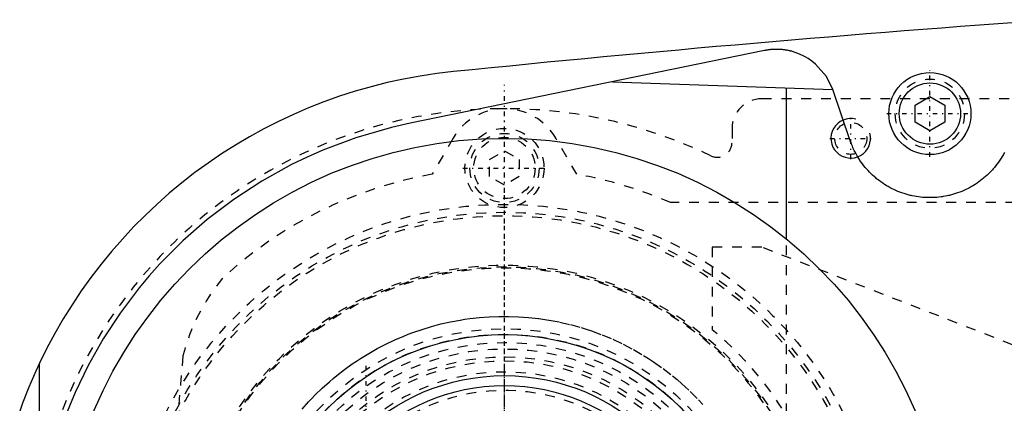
# Model space of a CAD drawing. Extents: x -702 to 139, y -105 to 105.
# Tile 4 of 14: x -699 to -599, y 18 to 57. Entities that reach past the tile are written whole.
import ezdxf

# ---------------------------------------------------------------- set-up
doc = ezdxf.new("R2010")
doc.units = 0
doc.linetypes.add('CENTER', pattern=[1.5, 0.45, -0.5, 0.05, -0.5])
doc.linetypes.add('DASHED', pattern=[2, 1, -1])
for name, color, linetype in [('AM_0', 7, 'CONTINUOUS'), ('AM_10', 7, 'CONTINUOUS'), ('AM_3', 7, 'DASHED'), ('AM_7', 7, 'CENTER')]:
    doc.layers.add(name, color=color, linetype=linetype)

msp = doc.modelspace()

# ---------------------------------------------------------------- linework, layer by layer
at = {"layer": 'AM_0', "color": 7, "linetype": 'CONTINUOUS'}
for p, q in [((-623.705, 53.878), (-659.538, 46.532)), ((-639.073, 50.728), (-616.817, 49.925)), ((-621.5, 34.825), (-621.5, 50.068)), ((-615.041, 44.743), (-616.824, 49.946)), ((-608.5, 48.366), (-607, 49.232)), ((-607, 49.232), (-605.5, 48.366)), ((-608.5, 46.634), (-608.5, 48.366)), ((-605.5, 48.366), (-605.5, 46.634)), ((-607, 45.768), (-608.5, 46.634)), ((-605.5, 46.634), (-607, 45.768)), ((-697, -22.249), (-697, 22.249))]:
    msp.add_line(p, q, dxfattribs=at)
for points in [[(-616.824, 49.946, 0), (-617.451, 51.242, 0), (-618.546, 52.513, 0), (-618.92, 52.815, 0), (-619.317, 53.086, 0), (-619.523, 53.209, 0), (-619.734, 53.325, 0), (-620.169, 53.529, 0), (-620.62, 53.698, 0), (-620.888, 53.779, 0), (-620.965, 53.8, 0), (-621.043, 53.82, 0), (-621.082, 53.83, 0), (-621.121, 53.839, 0), (-621.199, 53.857, 0), (-621.277, 53.874, 0), (-621.356, 53.89, 0), (-621.435, 53.905, 0), (-621.514, 53.918, 0), (-621.553, 53.925, 0), (-621.593, 53.931, 0), (-621.672, 53.943, 0), (-621.751, 53.953, 0), (-621.831, 53.963, 0), (-621.911, 53.971, 0), (-621.957, 53.975, 0), (-621.971, 53.977, 0), (-621.984, 53.978, 0), (-621.991, 53.978, 0), (-621.997, 53.979, 0), (-622.01, 53.98, 0), (-622.024, 53.981, 0), (-622.03, 53.982, 0), (-622.037, 53.982, 0), (-622.05, 53.983, 0), (-622.064, 53.984, 0), (-622.07, 53.985, 0), (-622.077, 53.985, 0), (-622.09, 53.986, 0), (-622.104, 53.987, 0), (-622.117, 53.988, 0), (-622.13, 53.989, 0), (-622.144, 53.989, 0), (-622.15, 53.99, 0), (-622.157, 53.99, 0), (-622.17, 53.991, 0), (-622.184, 53.992, 0), (-622.197, 53.992, 0), (-622.21, 53.993, 0), (-622.224, 53.994, 0), (-622.23, 53.994, 0), (-622.237, 53.994, 0), (-622.25, 53.995, 0), (-622.264, 53.995, 0), (-622.27, 53.996, 0), (-622.277, 53.996, 0), (-622.291, 53.996, 0), (-622.304, 53.997, 0), (-622.311, 53.997, 0), (-622.317, 53.997, 0), (-622.331, 53.998, 0), (-622.344, 53.998, 0), (-622.357, 53.998, 0), (-622.371, 53.999, 0), (-622.384, 53.999, 0), (-622.391, 53.999, 0), (-622.397, 53.999, 0), (-622.411, 53.999, 0), (-622.424, 54, 0), (-622.437, 54, 0), (-622.451, 54, 0), (-622.464, 54, 0), (-622.471, 54, 0), (-622.477, 54, 0), (-622.491, 54, 0), (-622.504, 54, 0), (-622.511, 54, 0), (-622.518, 54, 0), (-622.531, 54, 0), (-622.544, 54, 0), (-622.551, 54, 0), (-622.558, 54, 0), (-622.571, 54, 0), (-622.584, 53.999, 0), (-622.598, 53.999, 0), (-622.611, 53.999, 0), (-622.624, 53.999, 0), (-622.631, 53.999, 0), (-622.638, 53.998, 0), (-622.651, 53.998, 0), (-622.664, 53.998, 0), (-622.678, 53.997, 0), (-622.691, 53.997, 0), (-622.705, 53.997, 0), (-622.711, 53.996, 0), (-622.718, 53.996, 0), (-622.731, 53.996, 0), (-622.745, 53.995, 0), (-622.758, 53.994, 0), (-622.771, 53.994, 0), (-622.785, 53.993, 0), (-622.791, 53.993, 0), (-622.798, 53.993, 0), (-622.811, 53.992, 0), (-622.825, 53.991, 0), (-622.838, 53.99, 0), (-622.851, 53.99, 0), (-622.865, 53.989, 0), (-622.871, 53.989, 0), (-622.878, 53.988, 0), (-622.891, 53.987, 0), (-622.905, 53.986, 0), (-622.918, 53.985, 0), (-622.931, 53.984, 0), (-622.945, 53.984, 0), (-622.951, 53.983, 0), (-622.958, 53.983, 0), (-622.971, 53.981, 0), (-622.985, 53.98, 0), (-622.991, 53.98, 0), (-622.998, 53.979, 0), (-623.011, 53.978, 0), (-623.024, 53.977, 0), (-623.031, 53.976, 0), (-623.038, 53.976, 0), (-623.051, 53.975, 0), (-623.064, 53.973, 0), (-623.111, 53.969, 0), (-623.191, 53.96, 0), (-623.27, 53.95, 0), (-623.35, 53.94, 0), (-623.429, 53.928, 0), (-623.468, 53.921, 0), (-623.508, 53.915, 0), (-623.587, 53.901, 0), (-623.666, 53.886, 0), (-623.705, 53.878, 0)], [(-659.538, 46.532, 0), (-661.427, 46.105, 0), (-665.02, 45.063, 0), (-668.355, 43.81, 0), (-669.955, 43.105, 0), (-671.518, 42.347, 0), (-674.525, 40.679, 0), (-677.367, 38.824, 0), (-680.036, 36.798, 0), (-682.523, 34.619, 0), (-684.824, 32.304, 0), (-685.903, 31.1, 0), (-686.933, 29.869, 0), (-688.847, 27.334, 0), (-690.565, 24.714, 0), (-692.084, 22.027, 0), (-693.406, 19.291, 0), (-694.533, 16.524, 0), (-695.025, 15.134, 0), (-695.468, 13.744, 0), (-696.216, 10.971, 0), (-696.782, 8.227, 0), (-697, 6.874, 0)], [(-599.456, 43.583, 0), (-599.511, 43.48, 0), (-599.566, 43.378, 0), (-599.681, 43.177, 0), (-599.801, 42.981, 0), (-599.862, 42.884, 0), (-599.925, 42.789, 0), (-600.054, 42.601, 0), (-600.186, 42.418, 0), (-600.323, 42.241, 0), (-600.462, 42.068, 0), (-600.605, 41.901, 0), (-600.677, 41.819, 0), (-600.75, 41.739, 0), (-600.898, 41.582, 0), (-601.05, 41.43, 0), (-601.206, 41.281, 0), (-601.366, 41.135, 0), (-601.531, 40.993, 0), (-601.615, 40.923, 0), (-601.7, 40.855, 0), (-601.873, 40.72, 0), (-602.05, 40.59, 0), (-602.23, 40.464, 0), (-602.414, 40.343, 0), (-602.602, 40.227, 0), (-602.696, 40.17, 0), (-602.792, 40.115, 0), (-602.985, 40.008, 0), (-603.181, 39.906, 0), (-603.379, 39.81, 0), (-603.579, 39.719, 0), (-603.782, 39.633, 0), (-603.884, 39.592, 0), (-603.986, 39.552, 0), (-604.192, 39.477, 0), (-604.399, 39.408, 0), (-604.608, 39.344, 0), (-604.817, 39.285, 0), (-605.027, 39.232, 0), (-605.132, 39.208, 0), (-605.238, 39.185, 0), (-605.448, 39.143, 0), (-605.659, 39.106, 0), (-605.764, 39.09, 0), (-605.869, 39.076, 0), (-606.079, 39.05, 0), (-606.288, 39.03, 0), (-606.392, 39.022, 0), (-606.496, 39.015, 0), (-606.702, 39.005, 0), (-606.907, 39.001, 0), (-607.111, 39.001, 0), (-607.316, 39.006, 0), (-607.522, 39.016, 0), (-607.626, 39.023, 0), (-607.73, 39.031, 0), (-607.939, 39.052, 0), (-608.148, 39.078, 0), (-608.358, 39.109, 0), (-608.568, 39.146, 0), (-608.778, 39.188, 0), (-608.883, 39.211, 0), (-608.988, 39.236, 0), (-609.197, 39.289, 0), (-609.406, 39.348, 0), (-609.613, 39.412, 0), (-609.82, 39.481, 0), (-610.025, 39.556, 0), (-610.126, 39.596, 0), (-610.228, 39.637, 0), (-610.429, 39.722, 0), (-610.629, 39.813, 0), (-610.826, 39.91, 0), (-611.021, 40.011, 0), (-611.213, 40.117, 0), (-611.308, 40.172, 0), (-611.402, 40.229, 0), (-611.588, 40.344, 0), (-611.771, 40.465, 0), (-611.95, 40.59, 0), (-612.126, 40.72, 0), (-612.298, 40.853, 0), (-612.383, 40.921, 0), (-612.466, 40.991, 0), (-612.63, 41.132, 0), (-612.79, 41.277, 0), (-612.868, 41.351, 0), (-612.945, 41.425, 0), (-613.096, 41.577, 0), (-613.243, 41.732, 0), (-613.316, 41.812, 0), (-613.388, 41.893, 0), (-613.53, 42.059, 0), (-613.669, 42.23, 0), (-613.805, 42.407, 0), (-613.937, 42.588, 0), (-614.066, 42.775, 0), (-614.128, 42.87, 0), (-614.19, 42.966, 0), (-614.309, 43.161, 0), (-614.424, 43.361, 0), (-614.534, 43.565, 0), (-614.639, 43.772, 0), (-614.738, 43.983, 0), (-614.786, 44.089, 0), (-614.832, 44.196, 0), (-614.92, 44.413, 0), (-615.002, 44.633, 0), (-615.041, 44.743, 0)], [(-697, 22.249, 0), (-697.367, 21.456, 0), (-698.061, 19.853, 0), (-698.701, 18.227, 0), (-699, 17.407, 0)]]:
    msp.add_polyline3d(points, dxfattribs=at)
for centre, radius in [((-607, 47.5), 4.15), ((-607, 47.5), 3.1), ((-650, 0), 45), ((-650, 0), 25.15), ((-650, 0), 21), ((-650, 0), 20)]:
    msp.add_circle(centre, radius, dxfattribs=at)
for centre, radius, start, end in [((-452.416, -1937.954), 2000, 94.070926, 95.817889), ((-650, 0), 52, 95.6838, 154.66832)]:
    msp.add_arc(centre, radius, start, end, dxfattribs=at)
at = {"layer": 'AM_10', "color": 7, "linetype": 'CONTINUOUS'}
msp.add_arc((-615, 45), 2, 75, 15, dxfattribs=at)
at = {"layer": 'AM_3', "color": 6, "linetype": 'DASHED'}
for p, q in [((-525, 49), (-624, 49)), ((-627, 46), (-627, 44.587)), ((-655.194, 45.003), (-657.3, 41.361)), ((-642.7, 41.361), (-644.806, 45.003)), ((-651.5, 42.866), (-650, 43.732)), ((-651.5, 41.134), (-651.5, 42.866)), ((-650, 43.732), (-648.5, 42.866)), ((-648.5, 42.866), (-648.5, 41.134)), ((-650, 40.268), (-651.5, 41.134)), ((-648.5, 41.134), (-650, 40.268)), ((-550.341, 38.5), (-633.215, 38.5)), ((-629, 34), (-629, 25.65)), ((-624, 34), (-629, 34)), ((-572.559, 13.979), (-624, 34)), ((-621.5, -34.825), (-621.5, 34.825))]:
    msp.add_line(p, q, dxfattribs=at)
msp.add_polyline3d([(-670.457, 17.622, 0), (-669.807, 18.349, 0), (-669.472, 18.704, 0), (-669.13, 19.054, 0), (-668.428, 19.733, 0), (-667.701, 20.388, 0), (-667.329, 20.706, 0), (-666.95, 21.017, 0), (-666.176, 21.618, 0), (-665.379, 22.192, 0), (-664.972, 22.468, 0), (-664.561, 22.737, 0), (-663.722, 23.253, 0), (-662.864, 23.738, 0), (-661.988, 24.193, 0), (-661.095, 24.615, 0), (-660.186, 25.005, 0), (-659.726, 25.187, 0), (-659.263, 25.361, 0), (-658.326, 25.684, 0), (-657.378, 25.972, 0), (-656.42, 26.226, 0), (-655.454, 26.443, 0), (-654.48, 26.626, 0), (-653.992, 26.703, 0), (-653.502, 26.772, 0), (-652.521, 26.882, 0), (-651.539, 26.956, 0), (-650.558, 26.994, 0), (-649.577, 26.997, 0), (-648.577, 26.962, 0), (-648.069, 26.931, 0), (-647.557, 26.889, 0), (-646.519, 26.775, 0), (-645.468, 26.617, 0), (-644.406, 26.414, 0), (-643.337, 26.165, 0), (-642.264, 25.868, 0), (-641.727, 25.701, 0), (-641.191, 25.523, 0), (-640.121, 25.128, 0), (-639.059, 24.684, 0), (-638.006, 24.19, 0), (-636.967, 23.646, 0), (-635.945, 23.053, 0), (-635.442, 22.739, 0), (-634.944, 22.413, 0), (-633.968, 21.725, 0), (-633.019, 20.992, 0), (-632.556, 20.609, 0), (-632.101, 20.215, 0), (-631.218, 19.397, 0), (-630.371, 18.54, 0), (-629.962, 18.096, 0)], dxfattribs=at)
for centre, radius in [((-607, 47.5), 3.5), ((-650, 42), 4), ((-615, 45), 1.621), ((-650, 42), 3.5), ((-650, 42), 3.1), ((-650, 0), 38.325), ((-650, 0), 37.525), ((-650, 0), 37.175), ((-650, 0), 32.175), ((-650, 0), 32), ((-650, 0), 31.9), ((-650, 0), 25.75), ((-650, 0), 25.175), ((-650, 0), 24.35), ((-650, 0), 23.7), ((-650, 0), 22.9), ((-650, 0), 22.5), ((-650, 0), 21.4)]:
    msp.add_circle(centre, radius, dxfattribs=at)
for centre, radius, start, end in [((-624, 46), 3, 90, 180), ((-650, 0), 48, 64.25648, 295.74352), ((-650, 42), 6, 30.03203, 149.96797), ((-628.5, 44.587), 1.5, 244.25648, 0), ((-650, 0), 42, 100.00939, 132.73301), ((-650, 0), 42, 66.44354, 79.99061), ((-663.117, 18.069), 20, 140.27756, 165.72542), ((-650, 0), 33.15, 309.30765, 50.69235), ((824.944, -106.544), 1513, 175.088274, 175.961933), ((-650, 0), 19.5, 182.20423, 177.79577)]:
    msp.add_arc(centre, radius, start, end, dxfattribs=at)
at = {"layer": 'AM_7', "color": 4, "linetype": 'CENTER'}
for p, q in [((-607, 43.143), (-607, 51.857)), ((-650, -50.4), (-650, 50.4)), ((-650, -47.25), (-650, 47.25)), ((-615, 42.9), (-615, 47.1)), ((-611.357, 47.5), (-602.643, 47.5)), ((-617.1, 45), (-612.9, 45)), ((-654.2, 42), (-645.8, 42)), ((-650, -40.241), (-650, 40.241)), ((-650, -24.885), (-650, 24.885)), ((-664, 22), (-664, -22)), ((-650, -22.05), (-650, 22.05))]:
    msp.add_line(p, q, dxfattribs=at)

doc.saveas('drawing.dxf')
